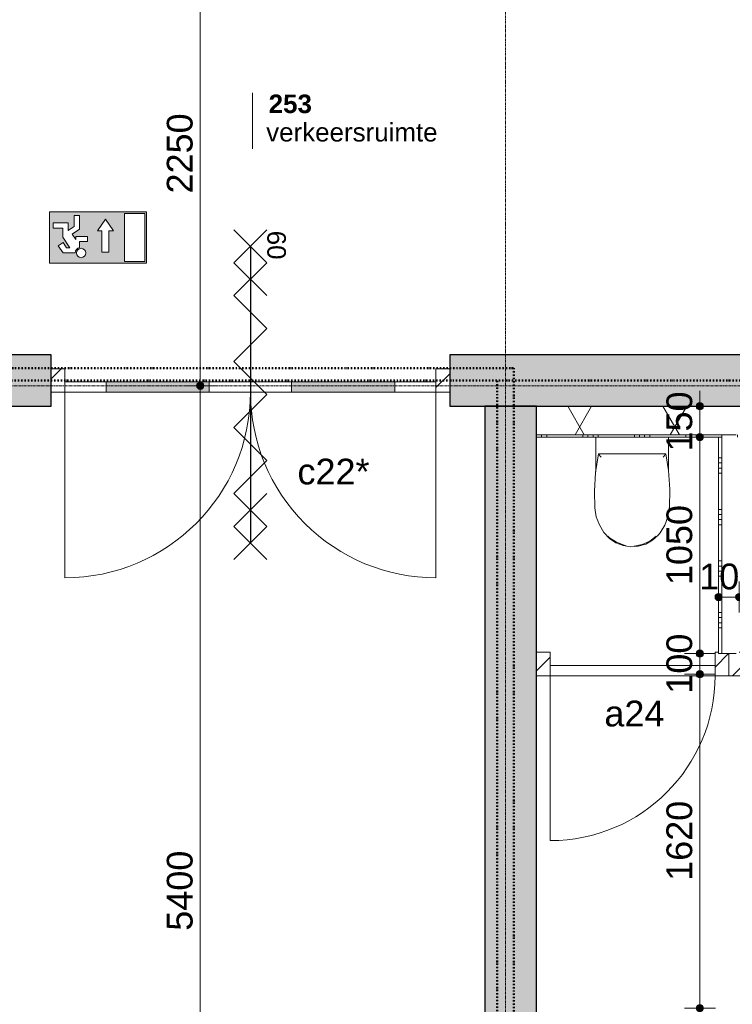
# Model space of a CAD drawing. Header units: millimetres. Extents: x 23523 to 72739, y 19604 to 59318.
# Tile 9 of 44: x 40871 to 44328, y 34799 to 39576. Entities that reach past the tile are written whole.
import ezdxf

# ---------------------------------------------------------------- set-up
doc = ezdxf.new("R2010")
doc.units = ezdxf.units.MM
doc.linetypes.add('Dash dot', pattern=[15.875, 6.35, -4.7625, 0, -4.7625])
doc.linetypes.add('stramien', pattern=[22.225, 12.7, -3.175, 3.175, -3.175])
doc.layers.add('00_Algemeen', color=7, linetype='Continuous', lineweight=9, true_color=0x00a600)
for name, color, linetype, lineweight in [('00_Algemeen-50', 7, 'Continuous', 9), ('22_Metselwerk', 7, 'Continuous', 18), ('30_Kozijnen-ramen-deuren', 7, 'Continuous', 9)]:
    doc.layers.add(name, color=color, linetype=linetype, lineweight=lineweight)
doc.styles.add('Arial', font='arial.ttf', dxfattribs={"height": 125})
doc.styles.add('Arial_5', font='arial.ttf', dxfattribs={"height": 90})
doc.styles.add('Arial_B_1', font='arialbd.ttf', dxfattribs={"height": 90})
doc.dimstyles.new('00_AEE_maatvoering_2_5mm', dxfattribs={"dimscale": 304.8, "dimtxt": 127.532425, "dimasz": 0.459318, "dimexe": 0.246063, "dimexo": 0.0625, "dimgap": 0, "dimtad": 1, "dimdec": 0, "dimzin": 0, "dimdsep": 46, "dimtxsty": 'Arial', "dimblk1": 'DOTSMALL', "dimblk2": 'DOTSMALL', "dimsah": 1, "dimcen": 0.09, "dimdle": 0.246063, "dimazin": 0, "dimtfac": 1, "dimtdec": 4, "dimtix": 1, "dimtmove": 0, "dimatfit": 3, "dimfxl": 0.246063, "dimfxlon": 1, "dimtvp": 1, "dimtolj": 1, "dimtzin": 0, "dimarcsym": 2})
doc.dimstyles.new('00_AEE_maatvoering_2_5mm_2', dxfattribs={"dimscale": 304.8, "dimtxt": 127.532425, "dimasz": 0.459318, "dimexe": 0.246063, "dimexo": 0.0625, "dimgap": 0, "dimtad": 1, "dimdec": 0, "dimzin": 0, "dimdsep": 46, "dimtxsty": 'Arial', "dimblk1": 'DOTSMALL', "dimblk2": 'DOTSMALL', "dimsah": 1, "dimcen": 0.09, "dimdle": 0.246063, "dimazin": 0, "dimtfac": 1, "dimtdec": 4, "dimtix": 1, "dimtmove": 2, "dimatfit": 3, "dimfxl": 0.246063, "dimfxlon": 1, "dimtvp": 1, "dimtolj": 1, "dimtzin": 0, "dimarcsym": 2})

# ---------------------------------------------------------------- blocks, each defined once
blk = doc.blocks.new('Direct Shape - Basic Wall_NLRS_22_WA_beton prefab 250_gen_AT_800436-1202342-02 tweede verdieping - B')
at = {"layer": '22_Metselwerk', "lineweight": 9}
h = blk.add_hatch(color=256, dxfattribs=at)
h.paths.add_polyline_path([(8041.3, -125), (11150, -125), (11150, 125), (5280, 125), (5280, -125), (7875.8, -125)])
h.paths.add_polyline_path([(3346, -125), (3346, 125), (0, 125), (0, -125), (1587.5, -125)])
at = {"layer": '22_Metselwerk', "lineweight": 30}
for p, q in [((3346, 125), (0, 125)), ((3346, -125), (3346, 125)), ((5280, 125), (5280, -125)), ((11150, 125), (5280, 125)), ((0, -125), (3346, -125)), ((5280, -125), (11150, -125))]:
    blk.add_line(p, q, dxfattribs=at)
blk = doc.blocks.new('Direct Shape - Basic Wall_NLRS_22_WA_beton prefab 250_gen_AT_800438-1202344-02 tweede verdieping - B')
at = {"layer": '22_Metselwerk', "lineweight": 9}
h = blk.add_hatch(color=256, dxfattribs=at)
h.paths.add_polyline_path([(10600, 125), (4825, 125), (4825, -125), (10600, -125)])
h.paths.add_polyline_path([(3225, -125), (3225, 125), (0, 125), (0, -125), (2546.2, -125)])
at = {"layer": '22_Metselwerk', "lineweight": 30}
for p, q in [((3225, 125), (0, 125)), ((0, 125), (0, -125)), ((0, -125), (3225, -125))]:
    blk.add_line(p, q, dxfattribs=at)
blk = doc.blocks.new('2410-10368 v1 - IFC-model constructie _zonder onderbouw_ _MM21228__ifc-1-02 tweede verdieping - B')
at = {"layer": '22_Metselwerk', "lineweight": 9}
blk.add_blockref('Direct Shape - Basic Wall_NLRS_22_WA_beton prefab 250_gen_AT_800436-1202342-02 tweede verdieping - B', (43050, 37825), dxfattribs=at)
at = {"layer": '22_Metselwerk', "lineweight": 9, "rotation": 270}
blk.add_blockref('Direct Shape - Basic Wall_NLRS_22_WA_beton prefab 250_gen_AT_800438-1202344-02 tweede verdieping - B', (48625, 37700), dxfattribs=at)
blk = doc.blocks.new('32_AEE_VO_FIX_Binnendeuren - D_800x2300_Toiletdeur vast meranti-8012178-02 tweede verdieping - B')
at = {"layer": '30_Kozijnen-ramen-deuren', "true_color": 0xc0c0c0}
h = blk.add_hatch(dxfattribs=at)
h.set_pattern_fill('FP_104', color=9, style=0, pattern_type=2)
h.set_pattern_definition([(45, (-49217, -36450), (-106.066, 106.066), [])])
h.paths.add_polyline_path([(432, -57), (467, -57), (467, 50), (417, 50), (417, 57), (400, 57), (400, -57)])
h.paths.add_polyline_path([(-467, -57), (-400, -57), (-400, 57), (-467, 57)])
at = {"layer": '30_Kozijnen-ramen-deuren'}
for p, q in [((-467, 57), (-400, 57)), ((-400, 57), (-400, -57)), ((400, 57), (417, 57)), ((400, -57), (400, 57)), ((467, 50), (467, -57)), ((-400, -7), (400, -7)), ((-400, -57), (-400, -7)), ((400, -7), (400, -57)), ((-400, -57), (-467, -57)), ((400, -57), (-400, -57)), ((467, -57), (400, -57))]:
    blk.add_line(p, q, dxfattribs=at)
blk = doc.blocks.new('32_AEE_VO_FIX_Binnendeuren - D_800x2300_Toiletdeur vast meranti-V48-02 tweede verdieping - B')
at = {"layer": '30_Kozijnen-ramen-deuren', "true_color": 0xc0c0c0}
h = blk.add_hatch(dxfattribs=at)
h.set_pattern_fill('FP_105', color=9, style=0, pattern_type=2)
h.set_pattern_definition([(45, (-50151, -36450), (-106.066, 106.066), [])])
h.paths.add_polyline_path([(467, -57), (467, 50), (417, 50), (417, 57), (400, 57), (400, -57), (443.8, -57)])
h.paths.add_polyline_path([(-467, -57), (-400, -57), (-400, 57), (-417, 57), (-417, 50), (-467, 50)])
at = {"layer": '30_Kozijnen-ramen-deuren'}
for p, q in [((-467, -57), (-467, 50)), ((-417, 57), (-400, 57)), ((-400, 57), (-400, -57)), ((400, 57), (417, 57)), ((400, -57), (400, 57)), ((467, 50), (467, -57)), ((-400, -7), (400, -7)), ((-400, -57), (-400, -7)), ((400, -7), (400, -57)), ((-400, -57), (-467, -57)), ((400, -57), (-400, -57)), ((467, -57), (400, -57))]:
    blk.add_line(p, q, dxfattribs=at)
blk = doc.blocks.new('32_AEE_VO_FIX_Binnendeuren - DD_1800x2300_glasdeuren meranti bw-8027275-02 tweede verdieping - B')
at = {"layer": '30_Kozijnen-ramen-deuren', "true_color": 0xc0c0c0}
h = blk.add_hatch(dxfattribs=at)
h.set_pattern_fill('FP_124', color=9, style=0, pattern_type=2)
h.set_pattern_definition([(45, (-47363, -37825), (-106.066, 106.066), [])])
h.paths.add_polyline_path([(900, -57), (967, -57), (967, 57), (900, 57)])
h.paths.add_polyline_path([(-967, -57), (-900, -57), (-900, 57), (-967, 57)])
at = {"layer": '30_Kozijnen-ramen-deuren', "true_color": 0xbfbfbf}
for points in [[(-200, -57), (-200, -7), (-700, -7), (-700, -57)], [(700, -57), (700, -7), (200, -7), (200, -57)]]:
    blk.add_hatch(color=9, dxfattribs=at).paths.add_polyline_path(points)
at = {"layer": '30_Kozijnen-ramen-deuren'}
for p, q in [((-967, 57), (-900, 57)), ((-900, 57), (-900, -57)), ((900, 57), (967, 57)), ((900, -57), (900, 57)), ((-900, -57), (-900, -7)), ((-900, -7), (-700, -7)), ((-700, -7), (-200, -7)), ((-700, -7), (-700, -57)), ((-200, -7), (0, -7)), ((-200, -57), (-200, -7)), ((0, -7), (0, -57)), ((200, -7), (0, -7)), ((0, -7), (0, -57)), ((700, -7), (200, -7)), ((200, -57), (200, -7)), ((900, -7), (700, -7)), ((700, -7), (700, -57)), ((900, -57), (900, -7)), ((-900, -57), (-967, -57)), ((-700, -57), (-900, -57)), ((-200, -57), (-700, -57)), ((0, -57), (-200, -57)), ((0, -57), (200, -57)), ((200, -57), (700, -57)), ((700, -57), (900, -57)), ((967, -57), (900, -57))]:
    blk.add_line(p, q, dxfattribs=at)
blk = doc.blocks.new('1876_3 _AEE_toilet - 2195_AEE_toilet-5034608-02 tweede verdieping - B')
at = {"layer": '30_Kozijnen-ramen-deuren'}
for p, q in [((-147.4, 444.5), (-147, 445.2)), ((-147, 445.2), (-146.5, 445.8)), ((145.1, 448), (147, 445.2)), ((147, 445.2), (147.3, 444.6)), ((-176.5, 167.5), (-176.5, 0)), ((176.5, 0), (176.5, 167.5)), ((-163.1, 81.3), (163.1, 81.3))]:
    blk.add_line(p, q, dxfattribs=at)
at = {"layer": '30_Kozijnen-ramen-deuren', "flags": 128}
for points in [[(135.6, 463.9), (109.9, 491.1), (78.9, 512), (44.1, 525.7), (7.1, 531.3), (-30.2, 528.8), (-66.1, 518.1), (-98.7, 499.9), (-126.6, 474.9), (-135.6, 463.9)], [(-117.2, 480.7), (-85.3, 504.1), (-49.3, 520.5), (-10.7, 529.1), (-9.7, 529.2)], [(31.5, 524.9), (39, 523.6), (75.9, 509.3), (109, 487.7), (117.2, 480.7)], [(-135.6, 463.9), (-158.2, 427.2), (-173.3, 386.9), (-180.5, 344.5), (-180.6, 342.9)], [(180.6, 342.9), (173.7, 385.4), (158.9, 425.8), (136.6, 462.6), (135.6, 463.9)], [(-180.6, 342.9), (-182.3, 252), (-175.8, 161.3), (-163.1, 81.3)], [(163.1, 81.3), (176.9, 171.1), (182.5, 261.8), (180.6, 342.9)]]:
    blk.add_lwpolyline(points, dxfattribs=at)
at = {"layer": '30_Kozijnen-ramen-deuren'}
for points, knots in [([(-150.7, 96.3), (-151.5, 95.3), (-152.8, 93.8), (-154.4, 91.9), (-155.6, 90.4), (-156.5, 89.3), (-157.3, 88.3), (-157.8, 87.7), (-158.4, 87), (-158.9, 86.4), (-159.4, 85.8), (-159.9, 85.1), (-160.5, 84.4), (-161.1, 83.7), (-161.4, 83.3), (-161.8, 82.8), (-162.2, 82.4), (-162.6, 81.9), (-162.9, 81.4), (-163.1, 81.3), (-163.1, 81.3)], [0, 0, 0, 0, 0.142857, 0.214286, 0.285714, 0.357143, 0.392857, 0.428571, 0.464286, 0.5, 0.535714, 0.571429, 0.625, 0.678571, 0.705357, 0.732143, 0.785714, 0.839286, 0.892857, 1, 1, 1, 1]), ([(150.7, 96.3), (151.9, 94.8), (153.5, 92.9), (155.3, 90.8), (156.1, 89.7), (157, 88.7), (157.7, 87.8), (158.4, 87), (158.9, 86.4), (159.4, 85.8), (159.9, 85.2), (160.3, 84.6), (160.8, 84.1), (161.2, 83.6), (161.5, 83.2), (161.9, 82.7), (162.3, 82.3), (162.9, 81.6), (163, 81.3), (163.1, 81.3)], [-1, -1, -1, -1, -0.785714, -0.732143, -0.678571, -0.625, -0.571429, -0.535714, -0.5, -0.464286, -0.428571, -0.392857, -0.357143, -0.321429, -0.285714, -0.25, -0.214286, -0.142857, 0, 0, 0, 0])]:
    blk.add_open_spline(points, degree=3, knots=knots, dxfattribs=at)
blk = doc.blocks.new('30_AEE_VO_draairichting - 30_AEE_VO_draairichting-8193168-02 tweede verdieping - B')
at = {"layer": '30_Kozijnen-ramen-deuren'}
blk.add_line((-450, -900), (-450, 0), dxfattribs=at)
blk.add_arc((-450, 0), 900, 270, 0, dxfattribs=at)
blk = doc.blocks.new('30_AEE_VO_draairichting - 30_AEE_VO_draairichting-8193140-02 tweede verdieping - B')
at = {"layer": '30_Kozijnen-ramen-deuren'}
blk.add_line((-450, 900), (-450, 0), dxfattribs=at)
blk.add_arc((-450, 0), 900, 360, 90, dxfattribs=at)
blk = doc.blocks.new('30_AEE_VO_draairichting - 30_AEE_VO_draairichting-8194254-02 tweede verdieping - B')
at = {"layer": '30_Kozijnen-ramen-deuren'}
blk.add_line((-400, -800), (-400, 0), dxfattribs=at)
blk.add_arc((-400, 0), 800, 270, 0, dxfattribs=at)
blk = doc.blocks.new('00_AEE_tag_ruimte_klein - Naam _ nummer-752176-02 tweede verdieping - B')
at = {"layer": '00_Algemeen', "color": 7}
for p, q in [((-8.061, 7.172), (-8.061, 4.245)), ((-8.061, 4.468), (-8.061, 1.718))]:
    blk.add_line(p, q, dxfattribs=at)
blk = doc.blocks.new('00_AEE_Nooduitgang - Nooduitgang grijs_dwg_NooduitgangOmlaag-5367716-02 tweede verdieping - B')
at = {"layer": '00_Algemeen', "true_color": 0x999999}
h = blk.add_hatch(color=253, dxfattribs=at)
h.paths.add_polyline_path([(89.5, 7.2), (89.5, 203), (7.2, 203), (7.2, 7.2)])
h.paths.add_polyline_path([(181.9, 77.7), (181.9, 165.5), (167.9, 165.5), (153.9, 165.5), (153.9, 77.8), (135.4, 77.8), (167.9, 29.7), (200.3, 77.7)])
edge = h.paths.add_edge_path()
edge.add_arc((266.8, 168.3), 19.1, 315, 495)
edge.add_arc((266.8, 168.3), 19.1, 135, 315)
edge = h.paths.add_edge_path()
edge.add_line((240.5, 122.1), (240.5, 101.7))
edge.add_line((240.5, 101.7), (288.2, 101.7))
edge.add_line((288.2, 101.7), (288.2, 113.7))
edge.add_line((288.2, 113.7), (302.8, 92.2))
edge.add_line((302.8, 92.2), (273, 71.3))
edge.add_line((273, 71.3), (273, 15.1))
edge.add_line((273, 15.1), (295.3, 15.1))
edge.add_line((295.3, 15.1), (295.3, 60))
edge.add_line((295.3, 60), (318.2, 76.1))
edge.add_line((318.2, 76.1), (319.6, 76.1))
edge.add_line((319.6, 76.1), (319.6, 44.9))
edge.add_line((319.6, 44.9), (381.3, 44.9))
edge.add_line((381.3, 44.9), (381.3, 67.2))
edge.add_line((381.3, 67.2), (341.9, 67.2))
edge.add_line((341.9, 67.2), (341.9, 103.8))
edge.add_line((341.9, 103.8), (312.3, 147.6))
edge.add_line((312.3, 147.6), (326, 147.6))
edge.add_line((326, 147.6), (340.7, 125.8))
edge.add_line((340.7, 125.8), (360.1, 138.9))
edge.add_line((360.1, 138.9), (340.7, 167.7))
edge.add_line((340.7, 167.7), (290.6, 167.7))
edge.add_arc((266.8, 168.3), 23.9, 285.0619, 358.3895, ccw=False)
edge.add_line((273, 145.3), (273, 122.1))
edge.add_line((273, 122.1), (240.5, 122.1))
h.paths.add_polyline_path([(0, 210.1), (396.4, 210.1), (396.4, 0), (0, 0)])
at = {"layer": '00_Algemeen', "color": 253, "true_color": 0x999999}
blk.add_line((319.6, 76.1), (318.2, 76.1), dxfattribs=at)
at = {"layer": '00_Algemeen', "color": 253, "true_color": 0x999999, "flags": 128}
for points in [[(0, 210.1), (0, 0), (396.4, 0), (396.4, 210.1)], [(89.5, 7.2), (89.5, 203), (7.2, 203), (7.2, 7.2)], [(200.3, 77.7), (181.9, 77.7), (181.9, 165.5), (167.9, 165.5), (153.9, 165.5), (153.9, 77.8), (135.4, 77.8), (167.9, 29.7)]]:
    blk.add_lwpolyline(points, close=True, dxfattribs=at)
for points in [[(290.6, 167.7), (340.7, 167.7), (360.1, 138.9), (340.7, 125.8), (326, 147.6), (312.3, 147.6), (341.9, 103.8), (341.9, 67.2), (381.3, 67.2), (381.3, 44.9), (319.6, 44.9), (319.6, 77), (295.3, 60), (295.3, 15.1), (273, 15.1), (273, 71.3), (302.8, 92.2), (288.2, 113.7)], [(240.5, 118.1), (240.5, 101.7), (240.5, 122.1), (273, 122.1), (273, 145.3)], [(288.2, 113.7), (288.2, 101.7), (240.5, 101.7)]]:
    blk.add_lwpolyline(points, dxfattribs=at)
at = {"layer": '00_Algemeen', "color": 253, "true_color": 0x999999}
blk.add_circle((266.8, 168.3), 19.1, dxfattribs=at)
blk.add_arc((266.8, 168.3), 23.9, 285.0619, 358.3895, dxfattribs=at)
blk = doc.blocks.new('00_AEE_Nooduitgang - Nooduitgang grijs_dwg-5367715-02 tweede verdieping - B')
blk.add_blockref('00_AEE_Nooduitgang - Nooduitgang grijs_dwg_NooduitgangOmlaag-5367716-02 tweede verdieping - B', (0, 0))
blk = doc.blocks.new('00_AEE_Nooduitgang - 00_AEE_Nooduitgang-5365373-02 tweede verdieping - B')
at = {"xscale": 0.0237957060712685, "yscale": 0.0237957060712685, "zscale": 0.0237957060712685}
blk.add_blockref('00_AEE_Nooduitgang - Nooduitgang grijs_dwg-5367715-02 tweede verdieping - B', (-4.716, 0), dxfattribs=at)
blk = doc.blocks.new('DIMBLOCK152-02 tweede verdieping - B')
at = {"layer": '00_Algemeen-50', "transparency": 16777216}
h = blk.add_hatch(color=256, dxfattribs=at)
edge = h.paths.add_edge_path()
edge.add_arc((44261.5, 36774.8), 17.5, 0, 360)
h = blk.add_hatch(color=256, dxfattribs=at)
edge = h.paths.add_edge_path()
edge.add_arc((44361.5, 36774.8), 17.5, 0, 360)
for p, q in [((44261.5, 36774.8), (44261.5, 36849.8)), ((44361.5, 36774.8), (44361.5, 36849.8)), ((44261.5, 36774.8), (44361.5, 36774.8)), ((44261.5, 36774.8), (44261.5, 36699.8)), ((44361.5, 36774.8), (44361.5, 36699.8))]:
    blk.add_line(p, q, dxfattribs=at)
for centre in [(44261.5, 36774.8), (44361.5, 36774.8)]:
    blk.add_circle(centre, 17.5, dxfattribs=at)
at = {"layer": '00_Algemeen-50', "color": 0, "transparency": 16777216, "insert": (44167.3, 36937.1), "char_height": 125, "width": 346.103, "attachment_point": 1, "line_spacing_factor": 0.941778, "style": 'Arial'}
blk.add_mtext('100', dxfattribs=at)
blk = doc.blocks.new('_DotSmall')
at = {"color": 0, "linetype": 'ByBlock', "const_width": 0.5}
blk.add_lwpolyline([(-0.0625, 0, 1), (0.0625, 0, 1)], format="xyb", close=True, dxfattribs=at)
blk = doc.blocks.new('DIMBLOCK161-02 tweede verdieping - B')
at = {"layer": '00_Algemeen-50', "transparency": 16777216}
h = blk.add_hatch(color=256, dxfattribs=at)
edge = h.paths.add_edge_path()
edge.add_arc((44170.5, 37700), 17.5, 0, 360)
h = blk.add_hatch(color=256, dxfattribs=at)
edge = h.paths.add_edge_path()
edge.add_arc((44170.5, 37550), 17.5, 0, 360)
for p, q in [((44170.5, 37775), (44170.5, 37550)), ((44170.5, 37700), (44095.5, 37700)), ((44170.5, 37700), (44245.5, 37700)), ((44170.5, 37550), (44095.5, 37550)), ((44170.5, 37550), (44245.5, 37550))]:
    blk.add_line(p, q, dxfattribs=at)
for centre in [(44170.5, 37700), (44170.5, 37550)]:
    blk.add_circle(centre, 17.5, dxfattribs=at)
at = {"layer": '00_Algemeen-50', "color": 0, "transparency": 16777216, "insert": (44008.2, 37480.8), "char_height": 125, "width": 346.103, "attachment_point": 1, "rotation": 90, "line_spacing_factor": 0.941778, "style": 'Arial'}
blk.add_mtext('150', dxfattribs=at)
blk = doc.blocks.new('DIMBLOCK162-02 tweede verdieping - B')
at = {"layer": '00_Algemeen-50', "transparency": 16777216}
h = blk.add_hatch(color=256, dxfattribs=at)
edge = h.paths.add_edge_path()
edge.add_arc((44170.5, 37550), 17.5, 0, 360)
h = blk.add_hatch(color=256, dxfattribs=at)
edge = h.paths.add_edge_path()
edge.add_arc((44170.5, 36500), 17.5, 0, 360)
for p, q in [((44170.5, 37550), (44095.5, 37550)), ((44170.5, 37550), (44170.5, 36500)), ((44170.5, 37550), (44245.5, 37550)), ((44170.5, 36500), (44095.5, 36500)), ((44170.5, 36500), (44245.5, 36500))]:
    blk.add_line(p, q, dxfattribs=at)
for centre in [(44170.5, 37550), (44170.5, 36500)]:
    blk.add_circle(centre, 17.5, dxfattribs=at)
at = {"layer": '00_Algemeen-50', "color": 0, "transparency": 16777216, "insert": (44008.2, 36832.7), "char_height": 125, "width": 461.471, "attachment_point": 1, "rotation": 90, "line_spacing_factor": 0.941778, "style": 'Arial'}
blk.add_mtext('1050', dxfattribs=at)
blk = doc.blocks.new('DIMBLOCK163-02 tweede verdieping - B')
at = {"layer": '00_Algemeen-50', "transparency": 16777216}
h = blk.add_hatch(color=256, dxfattribs=at)
edge = h.paths.add_edge_path()
edge.add_arc((44170.5, 36500), 17.5, 0, 360)
h = blk.add_hatch(color=256, dxfattribs=at)
edge = h.paths.add_edge_path()
edge.add_arc((44170.5, 36400), 17.5, 0, 360)
for p, q in [((44170.5, 36500), (44095.5, 36500)), ((44170.5, 36500), (44170.5, 36400)), ((44170.5, 36500), (44245.5, 36500)), ((44170.5, 36400), (44095.5, 36400)), ((44170.5, 36400), (44245.5, 36400))]:
    blk.add_line(p, q, dxfattribs=at)
for centre in [(44170.5, 36500), (44170.5, 36400)]:
    blk.add_circle(centre, 17.5, dxfattribs=at)
at = {"layer": '00_Algemeen-50', "color": 0, "transparency": 16777216, "insert": (44008.2, 36305.8), "char_height": 125, "width": 346.103, "attachment_point": 1, "rotation": 90, "line_spacing_factor": 0.941778, "style": 'Arial'}
blk.add_mtext('100', dxfattribs=at)
blk = doc.blocks.new('DIMBLOCK164-02 tweede verdieping - B')
at = {"layer": '00_Algemeen-50', "transparency": 16777216}
h = blk.add_hatch(color=256, dxfattribs=at)
edge = h.paths.add_edge_path()
edge.add_arc((44170.5, 36400), 17.5, 0, 360)
h = blk.add_hatch(color=256, dxfattribs=at)
edge = h.paths.add_edge_path()
edge.add_arc((44170.5, 34780), 17.5, 0, 360)
for p, q in [((44170.5, 36400), (44095.5, 36400)), ((44170.5, 36400), (44170.5, 34780)), ((44170.5, 36400), (44245.5, 36400)), ((44170.5, 34780), (44095.5, 34780)), ((44170.5, 34780), (44245.5, 34780))]:
    blk.add_line(p, q, dxfattribs=at)
for centre in [(44170.5, 36400), (44170.5, 34780)]:
    blk.add_circle(centre, 17.5, dxfattribs=at)
at = {"layer": '00_Algemeen-50', "color": 0, "transparency": 16777216, "insert": (44008.2, 35397.7), "char_height": 125, "width": 461.471, "attachment_point": 1, "rotation": 90, "line_spacing_factor": 0.941778, "style": 'Arial'}
blk.add_mtext('1620', dxfattribs=at)
blk = doc.blocks.new('DIMBLOCK196-02 tweede verdieping - B')
at = {"layer": '00_Algemeen-50', "transparency": 16777216}
h = blk.add_hatch(color=256, dxfattribs=at)
edge = h.paths.add_edge_path()
edge.add_arc((41747.2, 37800), 17.5, 0, 360)
h = blk.add_hatch(color=256, dxfattribs=at)
edge = h.paths.add_edge_path()
edge.add_arc((41747.2, 32400), 17.5, 0, 360)
for p, q in [((41747.2, 37800), (41672.2, 37800)), ((41747.2, 32400), (41747.2, 37800)), ((41747.2, 37800), (41822.2, 37800)), ((41747.2, 32400), (41672.2, 32400)), ((41747.2, 32400), (41822.2, 32400))]:
    blk.add_line(p, q, dxfattribs=at)
for centre in [(41747.2, 37800), (41747.2, 32400)]:
    blk.add_circle(centre, 17.5, dxfattribs=at)
at = {"layer": '00_Algemeen-50', "color": 0, "transparency": 16777216, "insert": (41584.9, 35155.8), "char_height": 125, "width": 461.471, "attachment_point": 1, "rotation": 90, "line_spacing_factor": 0.941778, "style": 'Arial'}
blk.add_mtext('5400', dxfattribs=at)
blk = doc.blocks.new('DIMBLOCK197-02 tweede verdieping - B')
at = {"layer": '00_Algemeen-50', "transparency": 16777216}
h = blk.add_hatch(color=256, dxfattribs=at)
edge = h.paths.add_edge_path()
edge.add_arc((41747.2, 40050), 17.5, 0, 360)
h = blk.add_hatch(color=256, dxfattribs=at)
edge = h.paths.add_edge_path()
edge.add_arc((41747.2, 37800), 17.5, 0, 360)
for p, q in [((41747.2, 40050), (41672.2, 40050)), ((41747.2, 37800), (41747.2, 40050)), ((41747.2, 40050), (41822.2, 40050)), ((41747.2, 37800), (41672.2, 37800)), ((41747.2, 37800), (41822.2, 37800))]:
    blk.add_line(p, q, dxfattribs=at)
for centre in [(41747.2, 40050), (41747.2, 37800)]:
    blk.add_circle(centre, 17.5, dxfattribs=at)
at = {"layer": '00_Algemeen-50', "color": 0, "transparency": 16777216, "insert": (41584.9, 38732.7), "char_height": 125, "width": 461.471, "attachment_point": 1, "rotation": 90, "line_spacing_factor": 0.941778, "style": 'Arial'}
blk.add_mtext('2250', dxfattribs=at)

msp = doc.modelspace()

# ---------------------------------------------------------------- hatches: boundary and pattern name
at = {"layer": '22_Metselwerk', "lineweight": 9}
h = msp.add_hatch(dxfattribs=at)
h.set_pattern_fill('FP_97', color=256, angle=60, style=0, pattern_type=2)
h.set_pattern_definition([(60, (-5372.46, 0), (-346.4102, 200), []), (120, (-5372.46, 0), (-346.4102, -200), [])])
h.paths.add_polyline_path([(48532, 37562), (48627.5, 37562), (48627.5, 37700), (43377.5, 37700), (43377.5, 37562), (48366.5, 37562)])
h = msp.add_hatch(dxfattribs=at)
h.set_pattern_fill('FP_101', color=256, angle=90, style=0, pattern_type=2)
h.set_pattern_definition([(90, (46102.54, 37550), (-250, -3e-12), []), (90, (46127.54, 37550), (-250, -3e-12), []), (90, (46152.54, 37550), (-250, -3e-12), []), (90, (46177.54, 37550), (-250, -3e-12), [])])
h.paths.add_polyline_path([(48627.5, 37550), (48627.5, 37562), (47198.5, 37562), (47198.5, 37550), (48532, 37550)])
h.paths.add_polyline_path([(47128.5, 37550), (47128.5, 37562), (46214.5, 37562), (46214.5, 37550), (47113.5, 37550)])
h.paths.add_polyline_path([(46144.5, 37550), (46144.5, 37562), (45280.5, 37562), (45280.5, 37550), (46129.5, 37550)])
h.paths.add_polyline_path([(45195.5, 37550), (45210.5, 37550), (45210.5, 37562), (44346.5, 37562), (44346.5, 37550), (45056.9, 37550)])
h.paths.add_polyline_path([(44276.5, 37550), (44276.5, 37562), (43377.5, 37562), (43377.5, 37550), (44261.5, 37550)])
h = msp.add_hatch(dxfattribs=at)
h.set_pattern_fill('FP_102', color=256, angle=90, style=0, pattern_type=2)
h.set_pattern_definition([(180, (44361.54, 37125), (9e-13, -250), []), (180, (44361.54, 37150), (9e-13, -250), []), (180, (44361.54, 37175), (9e-13, -250), []), (180, (44361.54, 37200), (9e-13, -250), [])])
h.paths.add_polyline_path([(44276.5, 36500), (44276.5, 37550), (44261.5, 37550), (44261.5, 36500)])

# ---------------------------------------------------------------- linework, layer by layer
at = {"layer": '00_Algemeen', "color": 150, "linetype": 'stramien', "true_color": 0x0080ff}
for p, q in [((43227.5, 20667.9), (43227.5, 59018.3)), ((72439, 37800), (23823.4, 37800))]:
    msp.add_line(p, q, dxfattribs=at)
at = {"layer": '00_Algemeen', "color": 96, "lineweight": 25, "true_color": 0x008000}
for p, q in [((41910.5, 38396.9), (42070.5, 38556.9)), ((41910.5, 38556.9), (42070.5, 38396.9)), ((41990.5, 38476.9), (41990.5, 37036.9)), ((41910.5, 38236.9), (42070.5, 38396.9)), ((41910.5, 38396.9), (42070.5, 38236.9)), ((42070.5, 38076.9), (41910.5, 38236.9)), ((41910.5, 37916.9), (42070.5, 38076.9)), ((42070.5, 37756.9), (41910.5, 37916.9)), ((41910.5, 37596.9), (42070.5, 37756.9)), ((42070.5, 37436.9), (41910.5, 37596.9)), ((41910.5, 37276.9), (42070.5, 37436.9)), ((42070.5, 37116.9), (41910.5, 37276.9)), ((41910.5, 37116.9), (42070.5, 37276.9)), ((41910.5, 36956.9), (42070.5, 37116.9)), ((41910.5, 37116.9), (42070.5, 36956.9))]:
    msp.add_line(p, q, dxfattribs=at)
at = {"layer": '00_Algemeen', "color": 5, "linetype": 'Dash dot', "lineweight": 50, "true_color": 0x0000ff}
for p, q in [((37717.5, 37885.8), (43267.5, 37885.8)), ((43267.5, 37885.8), (43267.5, 26910))]:
    msp.add_line(p, q, dxfattribs=at)
at = {"layer": '00_Algemeen', "color": 96, "linetype": 'Dash dot', "lineweight": 50, "true_color": 0x008000}
for p, q in [((37827.5, 37825), (48627.5, 37825)), ((43187.5, 34750), (43187.5, 37825))]:
    msp.add_line(p, q, dxfattribs=at)
at = {"layer": '22_Metselwerk'}
for p, q in [((48627.5, 37700), (43377.5, 37700)), ((43377.5, 37700), (43377.5, 37562)), ((44276.5, 37562), (43377.5, 37562)), ((44276.5, 36500), (44276.5, 37562)), ((44276.5, 36500), (44346.5, 36500))]:
    msp.add_line(p, q, dxfattribs=at)
at = {"layer": '22_Metselwerk', "lineweight": 9}
for p, q in [((43377.5, 37562), (43377.5, 37550)), ((43377.5, 37550), (44276.5, 37550)), ((44261.5, 37550), (44261.5, 36500)), ((44346.5, 37562), (44276.5, 37562)), ((44261.5, 36500), (44276.5, 36500))]:
    msp.add_line(p, q, dxfattribs=at)

# ---------------------------------------------------------------- block references
at = {"lineweight": 5}
msp.add_blockref('2410-10368 v1 - IFC-model constructie _zonder onderbouw_ _MM21228__ifc-1-02 tweede verdieping - B', (-5372.5, 0), dxfattribs=at)
at = {"layer": '00_Algemeen', "color": 7, "xscale": 49.99999999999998, "yscale": 49.99999999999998, "zscale": 49.99999999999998}
msp.add_blockref('00_AEE_tag_ruimte_klein - Naam _ nummer-752176-02 tweede verdieping - B', (42403.3, 38862.6), dxfattribs=at)
at = {"layer": '00_Algemeen', "color": 253, "true_color": 0x999999, "xscale": 50, "yscale": 50, "zscale": 50, "rotation": 180}
msp.add_blockref('00_AEE_Nooduitgang - 00_AEE_Nooduitgang-5365373-02 tweede verdieping - B', (41251, 38644.1), dxfattribs=at)
at = {"layer": '30_Kozijnen-ramen-deuren'}
for name, p in [('32_AEE_VO_FIX_Binnendeuren - DD_1800x2300_glasdeuren meranti bw-8027275-02 tweede verdieping - B', (41990.5, 37825)), ('30_AEE_VO_draairichting - 30_AEE_VO_draairichting-8193168-02 tweede verdieping - B', (41540.5, 37768)), ('32_AEE_VO_FIX_Binnendeuren - D_800x2300_Toiletdeur vast meranti-8012178-02 tweede verdieping - B', (43844.5, 36450)), ('32_AEE_VO_FIX_Binnendeuren - D_800x2300_Toiletdeur vast meranti-V48-02 tweede verdieping - B', (44778.5, 36450)), ('30_AEE_VO_draairichting - 30_AEE_VO_draairichting-8194254-02 tweede verdieping - B', (43844.5, 36393))]:
    msp.add_blockref(name, p, dxfattribs=at)
at = {"layer": '30_Kozijnen-ramen-deuren', "rotation": 180}
for name, p in [('30_AEE_VO_draairichting - 30_AEE_VO_draairichting-8193140-02 tweede verdieping - B', (42440.5, 37768)), ('1876_3 _AEE_toilet - 2195_AEE_toilet-5034608-02 tweede verdieping - B', (43841.8, 37550))]:
    msp.add_blockref(name, p, dxfattribs=at)

# ---------------------------------------------------------------- texts
at = {"layer": '00_Algemeen', "color": 7, "attachment_point": 1}
for s, insert, char_height, width, style in [('253', (42079, 39212.6), 90, 252.532, 'Arial_B_1'), ('verkeersruimte', (42067, 39074.8), 90, 958.017, 'Arial_5'), ('c22*', (42218.8, 37446), 125, 424.894, 'Arial'), ('a24', (43707.3, 36272.1), 125, 348.734, 'Arial')]:
    msp.add_mtext(s, dxfattribs=dict(at, insert=insert, char_height=char_height, width=width, style=style))
at = {"layer": '00_Algemeen', "color": 7, "lineweight": 18, "insert": (42162.4, 38552), "char_height": 90, "width": 168.354, "attachment_point": 1, "rotation": 270, "style": 'Arial_5'}
msp.add_mtext('60', dxfattribs=at)

# ---------------------------------------------------------------- dimensions: what is measured, and where the dimension line sits
at = {"layer": '00_Algemeen', "color": 7}
for base, p1, p2, override, picture, middle in [((41747.2, 40050), (41672.2, 37800), (41672.2, 40050), {"dimpost": '<>', "dimfxl": 2249.999999}, 'DIMBLOCK197-02 tweede verdieping - B', (41683.4, 38925)), ((44170.5, 37550), (44245.5, 37700), (44245.5, 37550), {"dimpost": '<>', "dimfxl": 150}, 'DIMBLOCK161-02 tweede verdieping - B', (44106.6, 37625)), ((44170.5, 36500), (44245.5, 37550), (44245.5, 36500), {"dimpost": '<>', "dimfxl": 1050}, 'DIMBLOCK162-02 tweede verdieping - B', (44106.6, 37025)), ((44170.5, 36400), (44245.5, 36500), (44245.5, 36400), {"dimpost": '<>', "dimfxl": 100}, 'DIMBLOCK163-02 tweede verdieping - B', (44106.6, 36450)), ((44170.5, 34780), (44245.5, 36400), (44245.5, 34780), {"dimpost": '<>', "dimfxl": 1620}, 'DIMBLOCK164-02 tweede verdieping - B', (44106.6, 35590))]:
    dim = msp.add_linear_dim(base=base, p1=p1, p2=p2, angle=90, dimstyle='00_AEE_maatvoering_2_5mm', override=override, dxfattribs=at)
    dim.commit()
    dim.dimension.update_dxf_attribs({"geometry": picture, "text_midpoint": middle})
dim = msp.add_linear_dim(base=(41747.2, 37800), p1=(41672.2, 32400), p2=(41672.2, 37800), angle=90, dimstyle='00_AEE_maatvoering_2_5mm_2', override={"dimpost": '<>', "dimfxl": 5400}, dxfattribs=at)
dim.commit()
dim.dimension.update_dxf_attribs({"geometry": 'DIMBLOCK196-02 tweede verdieping - B', "text_midpoint": (41668.3, 35386.6), "dimtype": 160, "text_rotation": 90})
dim = msp.add_linear_dim(base=(44361.5, 36774.8), p1=(44261.5, 36849.8), p2=(44361.5, 36849.8), dimstyle='00_AEE_maatvoering_2_5mm', override={"dimpost": '<>', "dimfxl": 100}, dxfattribs=at)
dim.commit()
dim.dimension.update_dxf_attribs({"geometry": 'DIMBLOCK152-02 tweede verdieping - B', "text_midpoint": (44311.5, 36838.6)})

doc.saveas('drawing.dxf')
